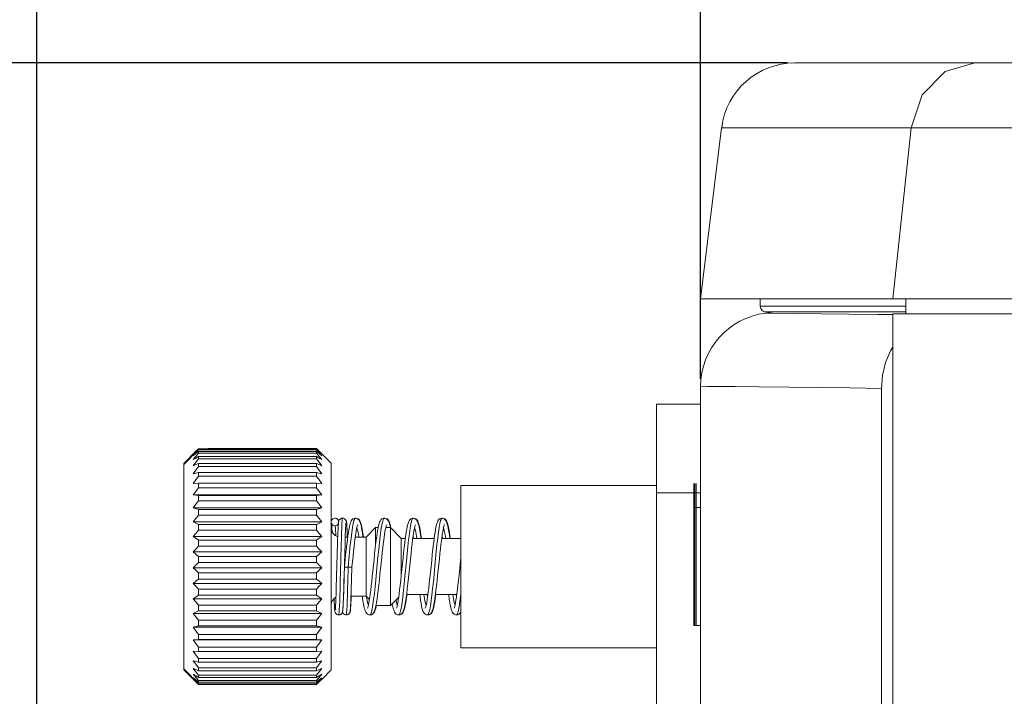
# Model space of a CAD drawing. Header units: millimetres. Extents: x 3925 to 5043, y -86 to 778.
# Tile 29 of 256: x 4232.42 to 4240.76, y 397.48 to 403.21. Entities that reach past the tile are written whole.
import ezdxf

# ---------------------------------------------------------------- set-up
doc = ezdxf.new("R2010")
doc.units = ezdxf.units.MM
doc.header["$LTSCALE"] = 46.255
doc.header["$PDMODE"] = 3
doc.header["$PDSIZE"] = 1
doc.layers.get('0').update_dxf_attribs({"linetype": 'CONTINUOUS'})
doc.layers.get('Defpoints').update_dxf_attribs({"linetype": 'CONTINUOUS'})
for name, color, linetype in [('H30-RIGHT-CODXF_CONTINUOUS_LINE', 7, 'CONTINUOUS'), ('H30K-FOG-FILDXF_CONTINUOUS_LINE', 7, 'CONTINUOUS'), ('H30K-FRONT-CDXF_CONTINUOUS_LINE', 7, 'CONTINUOUS'), ('H30K-SPONGE-DXF_CONTINUOUS_LINE', 7, 'CONTINUOUS'), ('H30K-TOP-COVDXF_CONTINUOUS_LINE', 7, 'CONTINUOUS'), ('SW3DPS-52-39DXF_CONTINUOUS_LINE', 7, 'CONTINUOUS')]:
    doc.layers.add(name, color=color, linetype=linetype)
doc.styles.add('SLDTEXTSTYLE0', font='arialbd.ttf', dxfattribs={"height": 5.5})
doc.styles.add('SLDTEXTSTYLE2', font='arial.ttf')
doc.dimstyles.new('SLDDIMSTYLE1', dxfattribs={"dimtxt": 5.650301, "dimasz": 4.572, "dimexe": 0, "dimexo": 0.0625, "dimgap": 1.412575, "dimtad": 0, "dimtih": 1, "dimtoh": 1, "dimlfac": 3.5, "dimrnd": 1e-09, "dimzin": 4, "dimdsep": 46, "dimtxsty": 'SLDTEXTSTYLE0', "dimsah": 1, "dimcen": 0.09, "dimadec": 0, "dimazin": 1, "dimtol": 1, "dimtp": 0.8, "dimtm": 0.8, "dimtfac": 1, "dimtdec": 1, "dimtofl": 0, "dimtmove": 0, "dimatfit": 3, "dimfxl": 1, "dimfrac": 2, "dimtolj": 1, "dimarcsym": 0})

# ---------------------------------------------------------------- blocks, each defined once
blk = doc.blocks.new('*D37')
at = {"color": 0, "linetype": 'Continuous', "lineweight": -2}
for p, q in [((4229.5646, 413.5187), (4226.5646, 413.5187)), ((4232.5646, 396.8663), (4232.5646, 413.5187)), ((4238.1896, 400.1686), (4238.1896, 413.5187)), ((4241.1896, 413.5187), (4268.7575, 413.5187))]:
    blk.add_line(p, q, dxfattribs=at)
at = {"color": 0, "linetype": 'Continuous'}
for points in [[(4229.5646, 414.0187), (4229.5646, 413.0187), (4232.5646, 413.5187)], [(4241.1896, 414.0187), (4241.1896, 413.0187), (4238.1896, 413.5187)]]:
    blk.add_solid(points, dxfattribs=at)
at = {"layer": 'Defpoints', "color": 0, "linetype": 'Continuous'}
for p in [(4238.1896, 413.5187), (4238.1896, 400.1061), (4232.5646, 396.8038)]:
    blk.add_point(p, dxfattribs=at)
at = {"color": 0, "linetype": 'Continuous', "lineweight": 0, "insert": (4256.4736, 416.8538), "char_height": 3, "attachment_point": 5, "style": 'SLDTEXTSTYLE2'}
blk.add_mtext('\\A1;22.50 [0.89]', dxfattribs=at)
blk = doc.blocks.new('*D38')
at = {"color": 0, "linetype": 'Continuous', "lineweight": -2}
for p, q in [((4238.9256, 402.8463), (4220.1373, 402.8463)), ((4220.1373, 363.8788), (4220.1373, 399.8463)), ((4238.1271, 360.8788), (4220.1373, 360.8788))]:
    blk.add_line(p, q, dxfattribs=at)
at = {"color": 0, "linetype": 'Continuous'}
for points in [[(4219.6373, 399.8463), (4220.6373, 399.8463), (4220.1373, 402.8463)], [(4219.6373, 363.8788), (4220.6373, 363.8788), (4220.1373, 360.8788)]]:
    blk.add_solid(points, dxfattribs=at)
at = {"layer": 'Defpoints', "color": 0, "linetype": 'Continuous'}
for p in [(4220.1373, 402.8463), (4238.9881, 402.8463), (4238.1896, 360.8788)]:
    blk.add_point(p, dxfattribs=at)
at = {"color": 0, "linetype": 'Continuous', "lineweight": 0, "insert": (4216.8021, 381.8626), "char_height": 3, "attachment_point": 5, "rotation": 90, "style": 'SLDTEXTSTYLE2'}
blk.add_mtext('\\A1;167.87 [6.61]', dxfattribs=at)

msp = doc.modelspace()

# ---------------------------------------------------------------- linework, layer by layer
at = {"layer": 'H30-RIGHT-CODXF_CONTINUOUS_LINE', "color": 7, "linetype": 'Continuous', "lineweight": 0}
for p, q in [((4238.8188, 400.7363), (4238.7384, 400.7264)), ((4238.7384, 400.7264), (4239.0207, 400.7235)), ((4239.0207, 400.7235), (4239.2138, 400.7213)), ((4239.6916, 400.7152), (4239.8194, 400.7133)), ((4239.8194, 400.438), (4239.7999, 400.4075)), ((4238.1896, 400.1061), (4238.1896, 399.9538)), ((4238.1896, 400.1061), (4238.2444, 400.1056)), ((4238.684, 400.1013), (4238.941, 400.0985)), ((4238.941, 400.0985), (4239.1871, 400.0957)), ((4239.7227, 400.0885), (4239.7227, 361.083))]:
    msp.add_line(p, q, dxfattribs=at)
for points in [[(4239.2138, 400.7213), (4239.4446, 400.7185), (4239.6916, 400.7152)], [(4239.7999, 400.4075), (4239.7575, 400.307), (4239.7315, 400.1995), (4239.7227, 400.0885)], [(4238.2444, 400.1056), (4238.4822, 400.1033), (4238.684, 400.1013)], [(4239.1871, 400.0957), (4239.4528, 400.0923), (4239.7227, 400.0885)]]:
    msp.add_lwpolyline(points, dxfattribs=at)
msp.add_arc((4238.8146, 400.1061), 0.625, 97, 180, dxfattribs=at)
at = {"layer": 'H30K-FOG-FILDXF_CONTINUOUS_LINE', "color": 7, "linetype": 'Continuous', "lineweight": 0}
for p, q in [((4237.8146, 396.8288), (4237.8146, 399.9538)), ((4237.8146, 399.9538), (4238.1896, 399.9538)), ((4238.1896, 399.9538), (4238.1896, 397.2038)), ((4237.8146, 399.2038), (4238.1896, 399.2038))]:
    msp.add_line(p, q, dxfattribs=at)
at = {"layer": 'H30K-FRONT-CDXF_CONTINUOUS_LINE', "color": 7, "linetype": 'Continuous', "lineweight": 0}
for p, q in [((4239.9297, 400.7213), (4239.9297, 400.8463)), ((4239.8194, 361.0687), (4239.8194, 400.7213)), ((4239.8194, 400.7213), (4266.7341, 400.7213))]:
    msp.add_line(p, q, dxfattribs=at)
at = {"layer": 'H30K-SPONGE-DXF_CONTINUOUS_LINE', "color": 7, "linetype": 'Continuous', "lineweight": 0}
for p, q in [((4238.1321, 398.0788), (4238.1321, 399.2817)), ((4238.1396, 398.0788), (4238.1396, 399.2817)), ((4238.1521, 398.0788), (4238.1521, 399.2817)), ((4238.1896, 398.0788), (4238.1896, 399.2817)), ((4238.1321, 398.0788), (4238.1321, 399.2495)), ((4238.1896, 399.0788), (4238.1321, 399.0788)), ((4238.1896, 398.0788), (4238.1321, 398.0788))]:
    msp.add_line(p, q, dxfattribs=at)
at = {"layer": 'H30K-TOP-COVDXF_CONTINUOUS_LINE', "color": 7, "linetype": 'Continuous', "lineweight": 0}
for p, q in [((4238.9881, 402.8463), (4304.7571, 402.8463)), ((4238.3677, 402.2975), (4238.1896, 400.8463)), ((4238.3677, 402.2975), (4251.0417, 402.2974)), ((4239.9745, 402.2975), (4239.8194, 400.8463)), ((4238.1896, 400.8463), (4265.9167, 400.8463)), ((4238.6952, 400.7859), (4238.6952, 400.8463)), ((4238.6952, 400.7859), (4238.8352, 400.7859)), ((4238.8352, 400.7859), (4239.9297, 400.7859)), ((4238.7513, 400.7363), (4238.8047, 400.7363)), ((4238.8047, 400.7363), (4239.0361, 400.7363)), ((4239.0361, 400.7363), (4239.9297, 400.7363))]:
    msp.add_line(p, q, dxfattribs=at)
msp.add_lwpolyline([(4240.5146, 402.8463), (4240.2619, 402.7748), (4240.067, 402.5768), (4239.9745, 402.2975)], dxfattribs=at)
for centre, radius, start, end in [((4238.9881, 402.2213), 0.625, 90, 173), ((4238.7452, 400.7859), 0.05, 180, 277)]:
    msp.add_arc(centre, radius, start, end, dxfattribs=at)
at = {"layer": 'SW3DPS-52-39DXF_CONTINUOUS_LINE', "color": 7, "linetype": 'Continuous', "lineweight": 0}
for p, q in [((4233.809, 399.4432), (4233.934, 399.5694)), ((4233.9148, 399.5591), (4233.809, 399.4529)), ((4233.9148, 399.5526), (4233.809, 399.4458)), ((4233.934, 399.5776), (4233.9148, 399.5591)), ((4233.9336, 399.569), (4233.9148, 399.5526)), ((4233.9223, 399.5591), (4233.9148, 399.5591)), ((4233.9173, 399.5526), (4233.9148, 399.5526)), ((4234.0153, 399.5776), (4233.934, 399.5776)), ((4234.0153, 399.5694), (4233.934, 399.5694)), ((4234.934, 399.5688), (4233.934, 399.5688)), ((4233.934, 399.5529), (4233.934, 399.5396)), ((4234.934, 399.5529), (4233.934, 399.5529)), ((4234.934, 399.5396), (4233.934, 399.5396)), ((4234.0153, 399.5694), (4234.0153, 399.5788)), ((4234.934, 399.5788), (4234.0153, 399.5788)), ((4234.934, 399.5749), (4234.0153, 399.5749)), ((4234.936, 399.5769), (4234.934, 399.5788)), ((4234.943, 399.5698), (4234.934, 399.5788)), ((4234.934, 399.5749), (4234.934, 399.5688)), ((4234.934, 399.5529), (4234.934, 399.5396)), ((4235.059, 399.4538), (4234.9787, 399.5341)), ((4233.809, 399.4458), (4233.809, 399.4529)), ((4233.809, 397.7118), (4233.809, 399.4458)), ((4233.934, 399.512), (4233.934, 399.4916)), ((4234.934, 399.512), (4233.934, 399.512)), ((4234.934, 399.4916), (4233.934, 399.4916)), ((4233.934, 399.4529), (4233.934, 399.4259)), ((4234.934, 399.4529), (4233.934, 399.4529)), ((4234.934, 399.512), (4234.934, 399.4916)), ((4234.934, 399.4529), (4234.934, 399.4259)), ((4235.059, 399.4538), (4235.059, 397.7038)), ((4233.8898, 399.3658), (4233.934, 399.3768)), ((4234.934, 399.4259), (4233.934, 399.4259)), ((4233.934, 399.3768), (4233.934, 399.3437)), ((4234.934, 399.3768), (4233.934, 399.3768)), ((4234.934, 399.3768), (4234.934, 399.3437)), ((4234.934, 399.3768), (4234.9782, 399.3658)), ((4233.8898, 399.2826), (4233.934, 399.2852)), ((4234.934, 399.3437), (4233.934, 399.3437)), ((4233.934, 399.2852), (4233.934, 399.2466)), ((4234.934, 399.2852), (4233.934, 399.2852)), ((4234.934, 399.2852), (4234.934, 399.2466)), ((4234.934, 399.2852), (4234.9782, 399.2826)), ((4234.934, 399.2466), (4233.934, 399.2466)), ((4236.1576, 397.8913), (4236.1576, 399.2663)), ((4237.8146, 399.2663), (4236.1576, 399.2663)), ((4233.8898, 399.1858), (4233.934, 399.1798)), ((4233.8898, 399.1858), (4234.9782, 399.1858)), ((4233.934, 399.1798), (4233.934, 399.1365)), ((4234.934, 399.1798), (4233.934, 399.1798)), ((4234.934, 399.1365), (4233.934, 399.1365)), ((4234.934, 399.1798), (4234.9782, 399.1858)), ((4234.934, 399.1798), (4234.934, 399.1365)), ((4233.8898, 399.0771), (4233.934, 399.0627)), ((4233.8898, 399.0771), (4234.9782, 399.0771)), ((4233.934, 399.0627), (4233.934, 399.0156)), ((4234.934, 399.0627), (4233.934, 399.0627)), ((4234.934, 399.0627), (4234.9782, 399.0771)), ((4234.934, 399.0627), (4234.934, 399.0156)), ((4233.8898, 398.9587), (4234.9782, 398.9587)), ((4234.934, 399.0156), (4233.934, 399.0156)), ((4235.0593, 398.9522), (4235.0593, 398.9504)), ((4235.0593, 398.9522), (4235.0618, 398.9436)), ((4235.0593, 398.9504), (4235.0618, 398.9418)), ((4235.0998, 398.9871), (4235.0908, 398.9884)), ((4235.1078, 398.9833), (4235.0998, 398.9871)), ((4235.1554, 398.9883), (4235.1554, 398.9884)), ((4235.2673, 398.9884), (4235.2654, 398.9881)), ((4235.2664, 398.988), (4235.2672, 398.9884)), ((4235.5119, 398.9884), (4235.51, 398.9881)), ((4235.5106, 398.988), (4235.5107, 398.9882)), ((4235.5107, 398.9882), (4235.5119, 398.9884)), ((4235.752, 398.9882), (4235.7531, 398.9884)), ((4235.7566, 398.9884), (4235.7548, 398.9881)), ((4235.7559, 398.988), (4235.7566, 398.9884)), ((4236.0013, 398.9884), (4235.9994, 398.9881)), ((4236.0004, 398.988), (4236.0013, 398.9884)), ((4233.934, 398.9362), (4233.934, 398.8862)), ((4234.934, 398.9362), (4233.934, 398.9362)), ((4234.934, 398.8862), (4233.934, 398.8862)), ((4234.934, 398.9362), (4234.934, 398.8862)), ((4235.0635, 398.9204), (4235.0642, 398.9091)), ((4235.0635, 398.9202), (4235.0642, 398.9089)), ((4235.0642, 398.9091), (4235.0649, 398.8957)), ((4235.0642, 398.9089), (4235.0649, 398.8954)), ((4235.0908, 398.9249), (4235.1003, 398.9263)), ((4235.1156, 398.8662), (4235.1126, 398.7823)), ((4235.1166, 398.8884), (4235.1156, 398.8662)), ((4235.1784, 398.8477), (4235.1797, 398.8785)), ((4235.1797, 398.8785), (4235.1805, 398.8954)), ((4235.1805, 398.8954), (4235.1812, 398.9097)), ((4235.1921, 398.8969), (4235.1912, 398.9134)), ((4235.1924, 398.9091), (4235.1916, 398.9223)), ((4235.193, 398.8775), (4235.1921, 398.8969)), ((4235.1932, 398.8935), (4235.1924, 398.9091)), ((4235.1944, 398.8432), (4235.193, 398.8775)), ((4235.194, 398.8752), (4235.1932, 398.8935)), ((4235.1953, 398.8423), (4235.194, 398.8752)), ((4235.3538, 398.8288), (4235.434, 398.909)), ((4235.434, 398.7516), (4235.434, 398.909)), ((4235.434, 398.909), (4235.4565, 398.909)), ((4235.4798, 398.8824), (4235.486, 398.9221)), ((4235.5211, 398.909), (4235.5607, 398.909)), ((4235.5604, 398.909), (4235.5598, 398.9121)), ((4235.5607, 398.909), (4235.5607, 398.2486)), ((4235.6527, 398.8169), (4235.5607, 398.909)), ((4233.8898, 398.833), (4234.9782, 398.833)), ((4233.934, 398.8028), (4233.934, 398.7507)), ((4234.934, 398.8028), (4233.934, 398.8028)), ((4234.934, 398.8028), (4234.934, 398.7507)), ((4235.1126, 398.7823), (4235.1017, 398.3959)), ((4235.1433, 398.7612), (4235.1453, 398.8288)), ((4235.1756, 398.7666), (4235.1771, 398.8105)), ((4235.1771, 398.8105), (4235.1784, 398.8477)), ((4235.1777, 398.8288), (4235.1989, 398.8288)), ((4235.1949, 398.8288), (4235.1944, 398.8432)), ((4235.1958, 398.8288), (4235.1953, 398.8423)), ((4235.2002, 398.8383), (4235.1957, 398.8048)), ((4235.2627, 398.8288), (4235.3538, 398.8288)), ((4235.2637, 398.8366), (4235.2649, 398.8288)), ((4235.3538, 398.3288), (4235.3538, 398.8288)), ((4235.6527, 398.5067), (4235.6527, 398.8169)), ((4235.6527, 398.8169), (4235.6867, 398.8169)), ((4235.7488, 398.8052), (4235.7531, 398.8366)), ((4235.7504, 398.8169), (4235.9314, 398.8169)), ((4235.7531, 398.8366), (4235.7559, 398.8169)), ((4235.7539, 398.8169), (4235.7549, 398.8242)), ((4235.7549, 398.824), (4235.7558, 398.8169)), ((4235.9951, 398.8169), (4235.9978, 398.8365)), ((4235.9951, 398.8169), (4236.1576, 398.8169)), ((4235.9978, 398.8365), (4236.0005, 398.8169)), ((4235.9986, 398.8169), (4235.9996, 398.8242)), ((4235.9995, 398.824), (4236.0005, 398.8169)), ((4233.8898, 398.7022), (4234.9782, 398.7022)), ((4234.934, 398.7507), (4233.934, 398.7507)), ((4235.1401, 398.639), (4235.1433, 398.7612)), ((4235.1649, 398.3835), (4235.1736, 398.6981)), ((4235.1736, 398.6981), (4235.1756, 398.7666)), ((4233.934, 398.6649), (4233.934, 398.612)), ((4234.934, 398.6649), (4233.934, 398.6649)), ((4234.934, 398.612), (4233.934, 398.612)), ((4234.934, 398.6649), (4234.934, 398.612)), ((4236.1576, 398.6557), (4236.1419, 398.5047)), ((4233.8898, 398.5691), (4234.9782, 398.5691)), ((4233.934, 398.5254), (4233.934, 398.4725)), ((4234.934, 398.5254), (4233.934, 398.5254)), ((4234.934, 398.5254), (4234.934, 398.4725)), ((4235.1704, 398.575), (4235.1669, 398.4469)), ((4235.2204, 398.5747), (4235.2022, 398.5747)), ((4235.2283, 398.377), (4235.2339, 398.575)), ((4234.934, 398.4725), (4233.934, 398.4725)), ((4235.1669, 398.4469), (4235.165, 398.3836)), ((4233.8898, 398.4362), (4234.9782, 398.4362)), ((4233.934, 398.387), (4233.934, 398.3352)), ((4234.934, 398.387), (4233.934, 398.387)), ((4234.934, 398.387), (4234.934, 398.3352)), ((4235.1017, 398.3959), (4235.1002, 398.349)), ((4235.132, 398.3289), (4235.1338, 398.3897)), ((4235.1621, 398.304), (4235.1649, 398.3835)), ((4235.165, 398.3836), (4235.1636, 398.3394)), ((4235.1956, 398.3288), (4235.1975, 398.3902)), ((4235.2254, 398.2927), (4235.2283, 398.377)), ((4233.8898, 398.3061), (4234.9782, 398.3061)), ((4234.934, 398.3352), (4233.934, 398.3352)), ((4235.0977, 398.2824), (4235.097, 398.2672)), ((4235.0988, 398.3084), (4235.0977, 398.2824)), ((4235.1002, 398.349), (4235.0988, 398.3084)), ((4235.1306, 398.2867), (4235.132, 398.3289)), ((4235.1612, 398.2773), (4235.1605, 398.2633)), ((4235.1609, 398.2736), (4235.1621, 398.304)), ((4235.1622, 398.3015), (4235.1612, 398.2773)), ((4235.1636, 398.3394), (4235.1622, 398.3015)), ((4235.2244, 398.2714), (4235.2254, 398.2927)), ((4235.2253, 398.2693), (4235.2265, 398.298)), ((4235.2265, 398.298), (4235.2276, 398.3288)), ((4235.2267, 398.3288), (4235.3538, 398.3288)), ((4235.3538, 398.3288), (4235.3829, 398.2997)), ((4235.6304, 398.3184), (4235.5607, 398.2486)), ((4235.6345, 398.348), (4235.6304, 398.3184)), ((4235.6972, 398.3407), (4235.8782, 398.3407)), ((4235.8755, 398.321), (4235.8728, 398.3407)), ((4235.8782, 398.3407), (4235.8755, 398.321)), ((4235.8772, 398.3333), (4235.8762, 398.3407)), ((4235.8781, 398.3407), (4235.8772, 398.3335)), ((4235.9419, 398.3407), (4236.1229, 398.3407)), ((4236.1202, 398.321), (4236.1175, 398.3407)), ((4236.1219, 398.3334), (4236.1209, 398.3407)), ((4236.1228, 398.3407), (4236.1219, 398.3336)), ((4233.934, 398.2523), (4233.934, 398.2026)), ((4234.934, 398.2523), (4233.934, 398.2523)), ((4234.934, 398.2026), (4233.934, 398.2026)), ((4234.934, 398.2523), (4234.934, 398.2026)), ((4235.0845, 398.2739), (4235.0854, 398.2558)), ((4235.0845, 398.2736), (4235.0854, 398.2556)), ((4235.0854, 398.2558), (4235.0862, 398.2405)), ((4235.0854, 398.2556), (4235.0862, 398.2403)), ((4235.097, 398.2672), (4235.0963, 398.2539)), ((4235.1574, 398.2156), (4235.158, 398.2225)), ((4235.1583, 398.2269), (4235.158, 398.2225)), ((4235.158, 398.2233), (4235.158, 398.2225)), ((4235.1585, 398.23), (4235.1592, 398.2401)), ((4235.1599, 398.2509), (4235.1592, 398.2401)), ((4235.1605, 398.2633), (4235.1599, 398.2509)), ((4235.16, 398.2566), (4235.1609, 398.2736)), ((4235.2236, 398.2533), (4235.2244, 398.2714)), ((4235.2245, 398.2533), (4235.2253, 398.2693)), ((4235.4058, 398.2205), (4235.4119, 398.256)), ((4235.4348, 398.2333), (4235.439, 398.2531)), ((4235.4374, 398.2294), (4235.4415, 398.248)), ((4235.4381, 398.2486), (4235.5607, 398.2486)), ((4236.1343, 398.1958), (4236.1404, 398.2236)), ((4233.8898, 398.1812), (4234.9782, 398.1812)), ((4233.934, 398.1239), (4233.934, 398.0773)), ((4234.934, 398.1239), (4233.934, 398.1239)), ((4234.934, 398.1239), (4234.934, 398.0773)), ((4235.1227, 398.1693), (4235.1236, 398.1692)), ((4235.1236, 398.1692), (4235.1237, 398.1693)), ((4235.1868, 398.1693), (4235.1873, 398.1692)), ((4235.1873, 398.1692), (4235.1874, 398.1693)), ((4235.3877, 398.1695), (4235.3896, 398.1692)), ((4235.3896, 398.1692), (4235.3911, 398.17)), ((4235.6324, 398.1695), (4235.6343, 398.1692)), ((4235.6343, 398.1692), (4235.6351, 398.1699)), ((4235.8771, 398.1695), (4235.879, 398.1692)), ((4236.1218, 398.1695), (4236.1237, 398.1692)), ((4236.1237, 398.1692), (4236.1249, 398.17)), ((4233.934, 398.0773), (4233.8898, 398.0641)), ((4233.8898, 398.0641), (4234.9782, 398.0641)), ((4234.934, 398.0773), (4233.934, 398.0773)), ((4234.9782, 398.0641), (4234.934, 398.0773)), ((4233.934, 397.9618), (4233.8898, 397.9571)), ((4233.8898, 397.9571), (4234.9782, 397.9571)), ((4233.934, 398.0044), (4233.934, 397.9618)), ((4234.934, 398.0044), (4233.934, 398.0044)), ((4234.934, 397.9618), (4233.934, 397.9618)), ((4234.934, 398.0044), (4234.934, 397.9618)), ((4234.9782, 397.9571), (4234.934, 397.9618)), ((4233.934, 397.8583), (4233.8898, 397.8621)), ((4233.934, 397.8961), (4233.934, 397.8583)), ((4234.934, 397.8961), (4233.934, 397.8961)), ((4234.934, 397.8583), (4233.934, 397.8583)), ((4234.934, 397.8961), (4234.934, 397.8583)), ((4234.9782, 397.8621), (4234.934, 397.8583)), ((4237.8146, 397.8913), (4236.1576, 397.8913)), ((4233.934, 397.7688), (4233.8898, 397.781)), ((4233.934, 397.801), (4233.934, 397.7688)), ((4234.934, 397.801), (4233.934, 397.801)), ((4234.934, 397.801), (4234.934, 397.7688)), ((4234.9782, 397.781), (4234.934, 397.7688)), ((4233.809, 397.7047), (4233.809, 397.7144)), ((4233.934, 397.5857), (4233.809, 397.7118)), ((4233.9235, 397.5898), (4233.809, 397.7047)), ((4234.934, 397.7688), (4233.934, 397.7688)), ((4233.934, 397.7211), (4233.934, 397.695)), ((4234.934, 397.7211), (4233.934, 397.7211)), ((4234.934, 397.695), (4233.934, 397.695)), ((4234.934, 397.7211), (4234.934, 397.695)), ((4235.059, 397.7038), (4234.9783, 397.6231)), ((4233.8898, 397.6257), (4233.9114, 397.6028)), ((4233.9114, 397.606), (4233.8898, 397.6257)), ((4233.934, 397.6579), (4233.934, 397.6385)), ((4234.934, 397.6579), (4233.934, 397.6579)), ((4234.934, 397.6385), (4233.934, 397.6385)), ((4233.934, 397.6126), (4233.934, 397.6003)), ((4234.934, 397.6126), (4233.934, 397.6126)), ((4234.934, 397.6579), (4234.934, 397.6385)), ((4234.934, 397.6126), (4234.934, 397.6003)), ((4234.9523, 397.5971), (4234.9782, 397.6233)), ((4234.9782, 397.6233), (4234.9566, 397.6025)), ((4233.9328, 397.5869), (4233.9114, 397.606)), ((4233.9114, 397.6028), (4233.934, 397.5793)), ((4234.934, 397.6003), (4233.934, 397.6003)), ((4234.934, 397.5861), (4233.934, 397.5861)), ((4234.0153, 397.5857), (4233.934, 397.5857)), ((4234.0153, 397.5793), (4233.934, 397.5793)), ((4234.0153, 397.579), (4234.0153, 397.5857)), ((4234.934, 397.5811), (4234.0153, 397.5811)), ((4234.934, 397.579), (4234.0153, 397.579)), ((4234.9566, 397.6025), (4234.934, 397.5811)), ((4234.934, 397.5861), (4234.934, 397.5811)), ((4234.934, 397.579), (4234.937, 397.5819)), ((4234.937, 397.5819), (4234.9523, 397.5971))]:
    msp.add_line(p, q, dxfattribs=at)
for points in [[(4233.934, 399.5688), (4233.9114, 399.5433), (4233.8898, 399.5184)], [(4233.8898, 399.5184), (4233.9114, 399.5355), (4233.934, 399.5529)], [(4233.934, 399.5396), (4233.9114, 399.5119), (4233.8898, 399.4848)], [(4234.934, 399.5749), (4234.9566, 399.554), (4234.9782, 399.5336)], [(4234.9782, 399.5184), (4234.9566, 399.5433), (4234.934, 399.5688)], [(4234.934, 399.5529), (4234.9566, 399.5355), (4234.9782, 399.5184)], [(4234.9782, 399.4848), (4234.9566, 399.5119), (4234.934, 399.5396)], [(4234.9782, 399.5336), (4234.9609, 399.5515), (4234.943, 399.5698)], [(4233.8898, 399.4848), (4233.9114, 399.4983), (4233.934, 399.512)], [(4233.934, 399.4916), (4233.9114, 399.4623), (4233.8898, 399.4336)], [(4233.8898, 399.4336), (4233.9114, 399.4432), (4233.934, 399.4529)], [(4234.934, 399.512), (4234.9566, 399.4983), (4234.9782, 399.4848)], [(4234.9782, 399.4336), (4234.9566, 399.4623), (4234.934, 399.4916)], [(4234.934, 399.4529), (4234.9566, 399.4432), (4234.9782, 399.4336)], [(4233.934, 399.4259), (4233.9114, 399.3955), (4233.8898, 399.3658)], [(4234.9782, 399.3658), (4234.9566, 399.3955), (4234.934, 399.4259)], [(4233.934, 399.3437), (4233.9114, 399.3128), (4233.8898, 399.2826)], [(4234.9782, 399.2826), (4234.9566, 399.3128), (4234.934, 399.3437)], [(4233.934, 399.2466), (4233.9114, 399.2159), (4233.8898, 399.1858)], [(4234.9782, 399.1858), (4234.9566, 399.2158), (4234.934, 399.2466)], [(4233.934, 399.1365), (4233.9114, 399.1065), (4233.8898, 399.0771)], [(4234.9782, 399.0771), (4234.9566, 399.1065), (4234.934, 399.1365)], [(4233.934, 399.0156), (4233.9114, 398.9868), (4233.8898, 398.9587)], [(4233.8898, 398.9587), (4233.9114, 398.9476), (4233.934, 398.9362)], [(4234.9782, 398.9587), (4234.9566, 398.9868), (4234.934, 399.0156)], [(4234.934, 398.9362), (4234.9566, 398.9476), (4234.9782, 398.9587)], [(4235.0798, 398.9864), (4235.0736, 398.9833), (4235.0668, 398.9774), (4235.0619, 398.9699), (4235.0593, 398.9612), (4235.0593, 398.9522)], [(4235.0614, 398.9449), (4235.0615, 398.9442), (4235.0618, 398.9422), (4235.062, 398.9398), (4235.0623, 398.9369), (4235.0626, 398.9335), (4235.0629, 398.9296), (4235.0632, 398.9253), (4235.0635, 398.9204)], [(4235.0618, 398.9436), (4235.0666, 398.936), (4235.0735, 398.93), (4235.0817, 398.9262), (4235.0908, 398.9249)], [(4235.0908, 398.9884), (4235.0818, 398.9871), (4235.0798, 398.9864)], [(4235.1227, 398.9622), (4235.1221, 398.9646), (4235.1206, 398.9685), (4235.1181, 398.9733), (4235.1137, 398.9788), (4235.1068, 398.9841), (4235.0979, 398.9876), (4235.0908, 398.9884)], [(4235.1231, 398.9639), (4235.123, 398.9646), (4235.1215, 398.9685), (4235.119, 398.9733), (4235.1146, 398.9788), (4235.1077, 398.9841), (4235.0988, 398.9876), (4235.0918, 398.9884)], [(4235.1003, 398.9263), (4235.1079, 398.9299), (4235.1147, 398.9358), (4235.1196, 398.9433), (4235.1201, 398.9451)], [(4235.1222, 398.9601), (4235.1222, 398.961), (4235.1197, 398.9697), (4235.1149, 398.9773), (4235.1087, 398.9827)], [(4235.1232, 398.9641), (4235.1224, 398.9609), (4235.1218, 398.958), (4235.1213, 398.9551), (4235.1209, 398.952), (4235.1205, 398.9485), (4235.1201, 398.9446), (4235.1197, 398.9401), (4235.1193, 398.935), (4235.1188, 398.9293), (4235.1184, 398.9227), (4235.118, 398.9154), (4235.1175, 398.9073), (4235.1166, 398.8884)], [(4235.1545, 398.9884), (4235.1473, 398.9876), (4235.1384, 398.9841), (4235.1317, 398.9788), (4235.1273, 398.9734), (4235.1247, 398.9683), (4235.1232, 398.9642), (4235.1231, 398.9639)], [(4235.1545, 398.9884), (4235.1473, 398.9876), (4235.1384, 398.984), (4235.1317, 398.9788), (4235.1273, 398.9734), (4235.1247, 398.9682), (4235.1232, 398.9641)], [(4235.1453, 398.8288), (4235.1465, 398.8658), (4235.1481, 398.908), (4235.1497, 398.942), (4235.1513, 398.9671), (4235.1528, 398.9827), (4235.1545, 398.9884)], [(4235.1912, 398.9134), (4235.1908, 398.9207), (4235.1904, 398.9272), (4235.19, 398.9332), (4235.1895, 398.9385), (4235.1891, 398.9432), (4235.1887, 398.9475), (4235.1883, 398.9512), (4235.1878, 398.9546), (4235.1873, 398.9578), (4235.1867, 398.9608), (4235.1858, 398.9643), (4235.1843, 398.9684), (4235.1817, 398.9734), (4235.1774, 398.9788), (4235.1704, 398.9842), (4235.1615, 398.9876), (4235.1545, 398.9884)], [(4235.1916, 398.9223), (4235.1912, 398.9281), (4235.1909, 398.9333), (4235.1905, 398.9381), (4235.1901, 398.9423), (4235.1898, 398.9462), (4235.1894, 398.9497), (4235.189, 398.9528), (4235.1886, 398.9557), (4235.1881, 398.9585), (4235.1875, 398.9613), (4235.1867, 398.9645), (4235.1853, 398.9684), (4235.1827, 398.9732), (4235.1783, 398.9788), (4235.1714, 398.9841), (4235.1625, 398.9876), (4235.1554, 398.9884)], [(4235.1812, 398.9097), (4235.1819, 398.9213), (4235.1823, 398.9262), (4235.1826, 398.9306), (4235.1829, 398.9344), (4235.1832, 398.9378), (4235.1835, 398.9406), (4235.1837, 398.943), (4235.184, 398.9449), (4235.1842, 398.9462), (4235.1842, 398.9463)], [(4235.2637, 398.9884), (4235.2541, 398.9871), (4235.2432, 398.9819), (4235.2347, 398.9741), (4235.2287, 398.9653), (4235.2242, 398.9556), (4235.2202, 398.9441), (4235.2163, 398.9299), (4235.2125, 398.9128), (4235.2085, 398.8922), (4235.2044, 398.8676), (4235.2002, 398.8387), (4235.1989, 398.8288)], [(4235.2637, 398.9884), (4235.2541, 398.987), (4235.2432, 398.9819), (4235.2347, 398.9741), (4235.2287, 398.9652), (4235.2242, 398.9555), (4235.2202, 398.9439), (4235.2163, 398.9297), (4235.2125, 398.9125), (4235.2085, 398.8919), (4235.2044, 398.8673), (4235.2002, 398.8383)], [(4235.2391, 398.9091), (4235.2453, 398.9431), (4235.2515, 398.9681), (4235.2576, 398.9833), (4235.2637, 398.9884)], [(4235.3286, 398.8288), (4235.3276, 398.8367), (4235.3234, 398.8655), (4235.3193, 398.8902), (4235.3154, 398.9111), (4235.3115, 398.9283), (4235.3078, 398.9424), (4235.3039, 398.954), (4235.2994, 398.9642), (4235.2933, 398.9735), (4235.285, 398.9814), (4235.2743, 398.9868), (4235.2637, 398.9884)], [(4235.3321, 398.8288), (4235.3293, 398.849), (4235.3253, 398.875), (4235.3215, 398.8975), (4235.3177, 398.9165), (4235.314, 398.9323), (4235.3104, 398.9453), (4235.3065, 398.9561), (4235.3021, 398.9656), (4235.296, 398.9744), (4235.2873, 398.9822), (4235.2764, 398.9872), (4235.2672, 398.9884)], [(4235.5084, 398.9884), (4235.4987, 398.987), (4235.4877, 398.9818), (4235.4791, 398.9738), (4235.4731, 398.9647), (4235.4684, 398.9543), (4235.4641, 398.9414), (4235.46, 398.9258), (4235.4564, 398.909)], [(4235.5084, 398.9884), (4235.4987, 398.987), (4235.4877, 398.9818), (4235.4791, 398.9737), (4235.4731, 398.9646), (4235.4684, 398.9542), (4235.4641, 398.9413), (4235.46, 398.9256)], [(4235.486, 398.9221), (4235.4922, 398.9531), (4235.4983, 398.9746), (4235.5045, 398.9863), (4235.5084, 398.9884)], [(4235.5598, 398.9121), (4235.556, 398.9293), (4235.5523, 398.9429), (4235.5486, 398.954), (4235.5442, 398.9638), (4235.5385, 398.9729), (4235.5301, 398.9811), (4235.5192, 398.9867), (4235.5084, 398.9884)], [(4235.5647, 398.905), (4235.5625, 398.9161), (4235.5588, 398.9321), (4235.5551, 398.9452), (4235.5513, 398.956), (4235.5468, 398.9654), (4235.5408, 398.9743), (4235.5322, 398.9821), (4235.5212, 398.9872), (4235.5119, 398.9884)], [(4235.7531, 398.9884), (4235.7435, 398.9871), (4235.7326, 398.9819), (4235.7241, 398.9742), (4235.718, 398.9651), (4235.7134, 398.9552), (4235.7095, 398.9439), (4235.7059, 398.9306), (4235.7022, 398.9147), (4235.6985, 398.8957), (4235.6947, 398.8732), (4235.6907, 398.8467), (4235.6866, 398.8169)], [(4235.7531, 398.9884), (4235.7435, 398.9871), (4235.7326, 398.9819), (4235.7241, 398.9742), (4235.718, 398.965), (4235.7134, 398.9551), (4235.7095, 398.9437), (4235.7059, 398.9304), (4235.7022, 398.9145), (4235.6985, 398.8954), (4235.6947, 398.8729), (4235.6907, 398.8464)], [(4235.7273, 398.9013), (4235.7335, 398.9372), (4235.7396, 398.964), (4235.7458, 398.9812), (4235.752, 398.9882)], [(4235.8196, 398.8169), (4235.8172, 398.8347), (4235.8129, 398.8645), (4235.8087, 398.8901), (4235.8046, 398.9115), (4235.8007, 398.9293), (4235.7968, 398.9436), (4235.7928, 398.9551), (4235.7884, 398.9648), (4235.7826, 398.9736), (4235.7744, 398.9814), (4235.7637, 398.9868), (4235.7531, 398.9884)], [(4235.8231, 398.8169), (4235.8195, 398.8435), (4235.8153, 398.8713), (4235.8113, 398.8952), (4235.8073, 398.9152), (4235.8035, 398.9317), (4235.7998, 398.945), (4235.796, 398.9558), (4235.7916, 398.9653), (4235.7856, 398.9742), (4235.7769, 398.9821), (4235.7659, 398.9872), (4235.7566, 398.9884)], [(4235.9978, 398.9884), (4235.9881, 398.987), (4235.977, 398.9818), (4235.9685, 398.9739), (4235.9626, 398.965), (4235.9581, 398.9551), (4235.9541, 398.9437), (4235.9504, 398.9299), (4235.9466, 398.9131), (4235.9427, 398.8929), (4235.9387, 398.869), (4235.9346, 398.8409), (4235.9313, 398.8169)], [(4235.9978, 398.9884), (4235.9881, 398.987), (4235.977, 398.9818), (4235.9685, 398.9738), (4235.9626, 398.9649), (4235.9581, 398.955), (4235.9541, 398.9435), (4235.9504, 398.9297), (4235.9466, 398.9128), (4235.9427, 398.8926), (4235.9387, 398.8687), (4235.9346, 398.8406)], [(4235.9735, 398.911), (4235.9796, 398.9445), (4235.9858, 398.969), (4235.992, 398.9838), (4235.9978, 398.9884)], [(4236.0643, 398.8169), (4236.0601, 398.8475), (4236.0556, 398.8769), (4236.0512, 398.9018), (4236.047, 398.9225), (4236.0427, 398.9393), (4236.0384, 398.9528), (4236.0335, 398.9639), (4236.0277, 398.9731), (4236.0194, 398.9812), (4236.0085, 398.9867), (4235.9978, 398.9884)], [(4236.0677, 398.8169), (4236.0643, 398.8425), (4236.06, 398.8709), (4236.0559, 398.8953), (4236.052, 398.9156), (4236.0481, 398.9322), (4236.0444, 398.9453), (4236.0406, 398.956), (4236.0362, 398.9654), (4236.0302, 398.9743), (4236.0215, 398.9822), (4236.0105, 398.9872), (4236.0013, 398.9884)], [(4233.934, 398.8862), (4233.9114, 398.8593), (4233.8898, 398.833)], [(4234.9782, 398.833), (4234.9566, 398.8593), (4234.934, 398.8862)], [(4235.0618, 398.9419), (4235.062, 398.9396), (4235.0623, 398.9367), (4235.0626, 398.9333), (4235.0629, 398.9295), (4235.0632, 398.9251), (4235.0635, 398.9202)], [(4235.0649, 398.8957), (4235.0657, 398.8802), (4235.0659, 398.8739)], [(4235.0649, 398.8954), (4235.0657, 398.8799), (4235.0659, 398.8739)], [(4235.0908, 398.9249), (4235.0924, 398.9208), (4235.0941, 398.9077), (4235.0957, 398.8857), (4235.0974, 398.8555), (4235.0982, 398.8382)], [(4235.2268, 398.8173), (4235.233, 398.8668), (4235.2391, 398.9091)], [(4235.2636, 398.8355), (4235.267, 398.8585), (4235.2703, 398.8784), (4235.2734, 398.8953), (4235.2764, 398.9093), (4235.2792, 398.9205), (4235.2816, 398.9284), (4235.2833, 398.9331), (4235.2836, 398.9337)], [(4235.2759, 398.907), (4235.2795, 398.897), (4235.286, 398.87), (4235.2925, 398.8351), (4235.2934, 398.8288)], [(4235.46, 398.9256), (4235.4559, 398.9065), (4235.4517, 398.8833), (4235.4474, 398.8556), (4235.4427, 398.8228), (4235.4377, 398.783), (4235.4323, 398.7371), (4235.4268, 398.6872), (4235.4215, 398.6362)], [(4235.4427, 398.5312), (4235.4551, 398.6603), (4235.4612, 398.7226), (4235.4674, 398.7813), (4235.4736, 398.8349), (4235.4798, 398.8824)], [(4235.5073, 398.8286), (4235.5108, 398.8525), (4235.5141, 398.8733), (4235.5173, 398.8912), (4235.5204, 398.9062)], [(4235.5204, 398.9062), (4235.5232, 398.918), (4235.5258, 398.9268), (4235.5277, 398.9324), (4235.5279, 398.9329)], [(4235.7149, 398.8065), (4235.7211, 398.8573), (4235.7273, 398.9013)], [(4235.7531, 398.8366), (4235.7566, 398.8602), (4235.7603, 398.882), (4235.7638, 398.9), (4235.767, 398.9145), (4235.77, 398.9253), (4235.7723, 398.9322), (4235.7726, 398.9328)], [(4235.7653, 398.907), (4235.769, 398.8966), (4235.7754, 398.8698), (4235.7818, 398.8351), (4235.7846, 398.8169)], [(4235.9551, 398.7653), (4235.9612, 398.8202), (4235.9673, 398.8692), (4235.9735, 398.911)], [(4235.9978, 398.8365), (4236.0002, 398.8528), (4236.0037, 398.8746), (4236.007, 398.893), (4236.0102, 398.9081), (4236.0131, 398.9199), (4236.0156, 398.9283), (4236.0174, 398.933), (4236.0175, 398.9334)], [(4236.01, 398.907), (4236.0134, 398.8975), (4236.0199, 398.8708), (4236.0263, 398.8361), (4236.0293, 398.8169)], [(4233.8898, 398.833), (4233.9114, 398.818), (4233.934, 398.8028)], [(4234.934, 398.8028), (4234.9566, 398.818), (4234.9782, 398.833)], [(4235.1957, 398.8048), (4235.191, 398.7666), (4235.1861, 398.7238), (4235.181, 398.6767), (4235.1704, 398.575)], [(4235.2022, 398.5747), (4235.2083, 398.6389), (4235.2145, 398.702), (4235.2207, 398.762), (4235.2268, 398.8173)], [(4235.2339, 398.575), (4235.2435, 398.6665), (4235.248, 398.708), (4235.2522, 398.7456), (4235.2562, 398.7793), (4235.26, 398.8092), (4235.2636, 398.8355)], [(4235.4722, 398.5131), (4235.4869, 398.6545), (4235.4914, 398.6971), (4235.4958, 398.7358), (4235.4998, 398.7705), (4235.5036, 398.8013), (4235.5073, 398.8286)], [(4235.6907, 398.8464), (4235.6865, 398.8154), (4235.682, 398.7798), (4235.6773, 398.7398), (4235.6725, 398.6962), (4235.6676, 398.6498)], [(4235.6964, 398.625), (4235.7026, 398.6888), (4235.7087, 398.7498), (4235.7149, 398.8065)], [(4235.7303, 398.6423), (4235.7354, 398.6903), (4235.7401, 398.7333), (4235.7446, 398.7715), (4235.7488, 398.8052)], [(4235.9346, 398.8406), (4235.9302, 398.8081), (4235.9256, 398.7708), (4235.9207, 398.7284), (4235.9156, 398.6812), (4235.9103, 398.631)], [(4235.9752, 398.6445), (4235.9799, 398.6888), (4235.9845, 398.7299), (4235.9887, 398.7668), (4235.9927, 398.799), (4235.9951, 398.8169)], [(4233.934, 398.7507), (4233.9114, 398.7262), (4233.8898, 398.7022)], [(4233.8898, 398.7022), (4233.9114, 398.6838), (4233.934, 398.6649)], [(4234.9782, 398.7022), (4234.9566, 398.7262), (4234.934, 398.7507)], [(4234.934, 398.6649), (4234.9566, 398.6838), (4234.9782, 398.7022)], [(4235.9304, 398.5138), (4235.9428, 398.6432), (4235.9489, 398.7059), (4235.9551, 398.7653)], [(4233.934, 398.612), (4233.9114, 398.5903), (4233.8898, 398.5691)], [(4234.9782, 398.5691), (4234.9566, 398.5903), (4234.934, 398.612)], [(4235.1338, 398.3897), (4235.1353, 398.4489), (4235.1401, 398.639)], [(4235.4215, 398.6362), (4235.4068, 398.495), (4235.4023, 398.4532), (4235.3979, 398.4142), (4235.3936, 398.378), (4235.3895, 398.3452), (4235.3861, 398.3211)], [(4235.6676, 398.6498), (4235.6527, 398.5061), (4235.6479, 398.4612), (4235.6432, 398.4195), (4235.6388, 398.3817), (4235.6345, 398.348)], [(4235.6654, 398.321), (4235.6717, 398.3748), (4235.6779, 398.4336), (4235.684, 398.4957), (4235.6964, 398.625)], [(4235.6937, 398.3144), (4235.6984, 398.3498), (4235.7034, 398.3901), (4235.7085, 398.4351), (4235.7139, 398.4846), (4235.7303, 398.6423)], [(4235.9103, 398.631), (4235.8998, 398.5292), (4235.8947, 398.4815), (4235.8899, 398.4371), (4235.8853, 398.3967), (4235.8808, 398.3604), (4235.8782, 398.3407)], [(4235.9379, 398.3112), (4235.9422, 398.3423), (4235.9466, 398.3776), (4235.9512, 398.4167), (4235.9559, 398.4592), (4235.9607, 398.5043), (4235.9752, 398.6445)], [(4233.8898, 398.5691), (4233.9114, 398.5475), (4233.934, 398.5254)], [(4234.934, 398.5254), (4234.9566, 398.5475), (4234.9782, 398.5691)], [(4235.2022, 398.5747), (4235.1847, 398.5747), (4235.1783, 398.5748), (4235.1735, 398.5748), (4235.1708, 398.5749), (4235.1704, 398.575)], [(4235.1975, 398.3902), (4235.199, 398.449), (4235.2022, 398.5747)], [(4235.2339, 398.575), (4235.2337, 398.5749), (4235.2314, 398.5749), (4235.2269, 398.5748), (4235.2204, 398.5747)], [(4235.4119, 398.256), (4235.4181, 398.2995), (4235.4242, 398.3502), (4235.4304, 398.4067), (4235.4366, 398.4675), (4235.4427, 398.5312)], [(4233.934, 398.4725), (4233.9114, 398.4542), (4233.8898, 398.4362)], [(4234.9782, 398.4362), (4234.9566, 398.4542), (4234.934, 398.4725)], [(4235.439, 398.2531), (4235.4433, 398.2771), (4235.4477, 398.3056), (4235.4524, 398.339), (4235.4572, 398.3773), (4235.4621, 398.4197), (4235.4672, 398.4655), (4235.4722, 398.5131)], [(4235.9119, 398.336), (4235.9181, 398.391), (4235.9242, 398.4505), (4235.9304, 398.5138)], [(4236.1419, 398.5047), (4236.1372, 398.4611), (4236.1327, 398.4208), (4236.1284, 398.3837), (4236.1242, 398.3501)], [(4233.8898, 398.4362), (4233.9114, 398.4119), (4233.934, 398.387)], [(4234.934, 398.387), (4234.9566, 398.4119), (4234.9782, 398.4362)], [(4233.934, 398.3352), (4233.9114, 398.3205), (4233.8898, 398.3061)], [(4233.8898, 398.3061), (4233.9114, 398.2795), (4233.934, 398.2523)], [(4234.9782, 398.3061), (4234.9566, 398.3205), (4234.934, 398.3352)], [(4234.934, 398.2523), (4234.9566, 398.2795), (4234.9782, 398.3061)], [(4235.0831, 398.3085), (4235.0832, 398.3061), (4235.0845, 398.2736)], [(4235.0831, 398.3085), (4235.0832, 398.3064), (4235.0845, 398.2739)], [(4235.1227, 398.1692), (4235.1242, 398.1738), (4235.1258, 398.1882), (4235.1274, 398.2123), (4235.129, 398.2455), (4235.1306, 398.2867)], [(4235.1864, 398.1692), (4235.1879, 398.1739), (4235.1895, 398.1885), (4235.1911, 398.2127), (4235.1927, 398.2459), (4235.1943, 398.2873), (4235.1956, 398.3288)], [(4235.3212, 398.3288), (4235.3237, 398.311), (4235.3277, 398.2844), (4235.3315, 398.2618), (4235.3353, 398.2427), (4235.3389, 398.2268), (4235.3426, 398.2135), (4235.3465, 398.2023), (4235.351, 398.1925), (4235.357, 398.1835), (4235.3655, 398.1757), (4235.3764, 398.1706), (4235.3861, 398.1692)], [(4235.3213, 398.3288), (4235.3237, 398.3113), (4235.3277, 398.2847), (4235.3315, 398.2621), (4235.3353, 398.2429), (4235.3389, 398.227), (4235.3426, 398.2137), (4235.3465, 398.2024), (4235.351, 398.1926), (4235.357, 398.1836), (4235.3655, 398.1757), (4235.3764, 398.1706), (4235.3861, 398.1692)], [(4235.3569, 398.3256), (4235.3633, 398.2904), (4235.3697, 398.2629), (4235.3739, 398.2505)], [(4235.3861, 398.3211), (4235.3816, 398.2914), (4235.3781, 398.2708), (4235.3748, 398.2542), (4235.3718, 398.2413), (4235.3691, 398.2319), (4235.367, 398.2257), (4235.3668, 398.2251)], [(4235.6071, 398.2951), (4235.6078, 398.2911), (4235.6143, 398.2633), (4235.6186, 398.2506)], [(4235.6304, 398.3184), (4235.6266, 398.2934), (4235.6231, 398.2726), (4235.6198, 398.2558), (4235.6168, 398.2426), (4235.6141, 398.2327), (4235.6118, 398.2261), (4235.6116, 398.2254)], [(4235.6307, 398.1692), (4235.6415, 398.1709), (4235.6524, 398.1764), (4235.6608, 398.1847), (4235.6671, 398.1948), (4235.6719, 398.2064), (4235.6762, 398.2201), (4235.6804, 398.2372), (4235.6847, 398.2583), (4235.6891, 398.284), (4235.6937, 398.3144)], [(4235.6343, 398.1692), (4235.6436, 398.1705), (4235.6546, 398.1755), (4235.6632, 398.1834), (4235.6692, 398.1923), (4235.674, 398.2026), (4235.6783, 398.2153), (4235.6825, 398.231), (4235.6866, 398.2501), (4235.6908, 398.2731), (4235.6951, 398.3004), (4235.6996, 398.332), (4235.7007, 398.3407)], [(4235.6468, 398.2035), (4235.653, 398.2341), (4235.6592, 398.2736), (4235.6654, 398.321)], [(4235.809, 398.3407), (4235.8116, 398.3212), (4235.8159, 398.2916), (4235.8201, 398.2662), (4235.8241, 398.245), (4235.8281, 398.2275), (4235.8321, 398.2131), (4235.8362, 398.2013), (4235.8407, 398.1918), (4235.8467, 398.1832), (4235.8552, 398.1755), (4235.866, 398.1705), (4235.8754, 398.1692)], [(4235.8091, 398.3407), (4235.8116, 398.3215), (4235.8159, 398.2919), (4235.8201, 398.2665), (4235.8241, 398.2452), (4235.8281, 398.2276), (4235.8321, 398.2132), (4235.8362, 398.2014), (4235.8407, 398.1919), (4235.8467, 398.1832), (4235.8552, 398.1755), (4235.866, 398.1705), (4235.8754, 398.1692)], [(4235.844, 398.3407), (4235.8462, 398.3257), (4235.8527, 398.2902), (4235.8591, 398.2627), (4235.8633, 398.2506)], [(4235.8755, 398.321), (4235.8725, 398.3009), (4235.8686, 398.2775), (4235.865, 398.2583), (4235.8616, 398.2433), (4235.8587, 398.2324), (4235.8563, 398.2256), (4235.8561, 398.225)], [(4235.8754, 398.1692), (4235.8859, 398.1708), (4235.8967, 398.1761), (4235.905, 398.184), (4235.9108, 398.1929), (4235.9151, 398.2023), (4235.9188, 398.213), (4235.9224, 398.2258), (4235.926, 398.2416), (4235.9298, 398.2609), (4235.9338, 398.284), (4235.9379, 398.3112)], [(4235.8789, 398.1692), (4235.8884, 398.1705), (4235.8995, 398.1757), (4235.9082, 398.1837), (4235.9142, 398.1929), (4235.9192, 398.204), (4235.9237, 398.2176), (4235.9279, 398.2344), (4235.9322, 398.2549), (4235.9365, 398.2795), (4235.941, 398.3083), (4235.9454, 398.3407)], [(4235.8935, 398.2122), (4235.8996, 398.2455), (4235.9058, 398.2871), (4235.9119, 398.336)], [(4236.0537, 398.3407), (4236.0542, 398.3365), (4236.0589, 398.3029), (4236.0632, 398.2753), (4236.0674, 398.2522), (4236.0714, 398.2331), (4236.0755, 398.2173), (4236.0798, 398.2041), (4236.0849, 398.1927), (4236.0914, 398.1831), (4236.0999, 398.1755), (4236.1107, 398.1705), (4236.1201, 398.1692)], [(4236.0537, 398.3407), (4236.0542, 398.3369), (4236.0589, 398.3032), (4236.0632, 398.2756), (4236.0674, 398.2525), (4236.0714, 398.2333), (4236.0755, 398.2175), (4236.0798, 398.2042), (4236.0849, 398.1928), (4236.0914, 398.1832), (4236.0999, 398.1755), (4236.1107, 398.1705), (4236.1201, 398.1692)], [(4236.0887, 398.3407), (4236.0909, 398.3261), (4236.0973, 398.2905), (4236.1038, 398.263), (4236.108, 398.2506)], [(4236.1242, 398.3501), (4236.1201, 398.3203), (4236.1162, 398.2945), (4236.1125, 398.2729), (4236.1091, 398.2554), (4236.1059, 398.2417), (4236.1032, 398.2319), (4236.101, 398.2256), (4236.1008, 398.225)], [(4236.1404, 398.2236), (4236.1466, 398.2603), (4236.1528, 398.305), (4236.1571, 398.3407)], [(4233.934, 398.2026), (4233.9114, 398.1918), (4233.8898, 398.1812)], [(4234.9782, 398.1812), (4234.9566, 398.1918), (4234.934, 398.2026)], [(4235.0862, 398.2405), (4235.0866, 398.2338), (4235.087, 398.2278), (4235.0874, 398.2223), (4235.0878, 398.2173), (4235.0882, 398.213), (4235.0886, 398.2091), (4235.089, 398.2056), (4235.0895, 398.2025), (4235.0899, 398.1996), (4235.0905, 398.1968), (4235.0913, 398.1936), (4235.0927, 398.1896), (4235.0954, 398.1844), (4235.0997, 398.1789), (4235.1065, 398.1737), (4235.1154, 398.1701), (4235.1227, 398.1692)], [(4235.0862, 398.2403), (4235.0866, 398.2336), (4235.087, 398.2276), (4235.0874, 398.2221), (4235.0878, 398.2172), (4235.0882, 398.2128), (4235.0886, 398.209), (4235.089, 398.2055), (4235.0895, 398.2024), (4235.0899, 398.1995), (4235.0905, 398.1967), (4235.0913, 398.1936), (4235.0927, 398.1895), (4235.0954, 398.1844), (4235.0997, 398.1789), (4235.1065, 398.1736), (4235.1154, 398.1701), (4235.1227, 398.1692)], [(4235.0963, 398.2539), (4235.0957, 398.2422), (4235.0954, 398.2371), (4235.095, 398.2324), (4235.0947, 398.2281), (4235.0944, 398.2243), (4235.0941, 398.2209), (4235.0939, 398.2179), (4235.0936, 398.2154), (4235.0934, 398.2134), (4235.0931, 398.2119), (4235.093, 398.2109), (4235.093, 398.2108)], [(4235.1227, 398.1692), (4235.1298, 398.17), (4235.1387, 398.1735), (4235.1457, 398.1789), (4235.15, 398.1845), (4235.1525, 398.1893), (4235.154, 398.1932)], [(4235.1236, 398.1692), (4235.1306, 398.17), (4235.1395, 398.1735), (4235.1464, 398.1788), (4235.1508, 398.1843), (4235.1534, 398.1891), (4235.1548, 398.193), (4235.155, 398.1937)], [(4235.154, 398.1932), (4235.1548, 398.1964), (4235.1554, 398.1992), (4235.1558, 398.202), (4235.1563, 398.2049), (4235.1567, 398.2081), (4235.157, 398.2116), (4235.1574, 398.2156)], [(4235.1545, 398.1954), (4235.155, 398.1937), (4235.1564, 398.1896), (4235.1591, 398.1844), (4235.1634, 398.1789), (4235.1701, 398.1737), (4235.1791, 398.1701), (4235.1864, 398.1692)], [(4235.155, 398.1937), (4235.155, 398.1936), (4235.1564, 398.1895), (4235.1591, 398.1844), (4235.1634, 398.1789), (4235.1701, 398.1737), (4235.1791, 398.1701), (4235.1864, 398.1692)], [(4235.1589, 398.2353), (4235.1586, 398.2309), (4235.1581, 398.2247)], [(4235.1589, 398.2358), (4235.1593, 398.2422), (4235.16, 398.2566)], [(4235.1864, 398.1692), (4235.1934, 398.17), (4235.2024, 398.1735), (4235.2093, 398.1789), (4235.2137, 398.1844), (4235.2162, 398.1892), (4235.2176, 398.1932), (4235.2185, 398.1963), (4235.219, 398.1991), (4235.2195, 398.2019), (4235.2199, 398.2049), (4235.2203, 398.2081), (4235.2207, 398.2118), (4235.2211, 398.2159), (4235.2215, 398.2206), (4235.2219, 398.2259), (4235.2223, 398.2317), (4235.2227, 398.2382), (4235.2236, 398.2533)], [(4235.1873, 398.1692), (4235.1942, 398.17), (4235.203, 398.1734), (4235.2099, 398.1786), (4235.2144, 398.1841), (4235.2169, 398.1889), (4235.2184, 398.1928), (4235.2193, 398.196), (4235.2199, 398.1987), (4235.2204, 398.2015), (4235.2208, 398.2043), (4235.2212, 398.2074), (4235.2215, 398.2107), (4235.2219, 398.2145), (4235.2222, 398.2186), (4235.2226, 398.2232), (4235.223, 398.2282), (4235.2233, 398.2337), (4235.2237, 398.2397), (4235.2245, 398.2533)], [(4235.3861, 398.1692), (4235.3969, 398.1709), (4235.4078, 398.1765), (4235.4161, 398.1847), (4235.4219, 398.1938), (4235.4265, 398.2043), (4235.4307, 398.2172), (4235.4348, 398.2333)], [(4235.3872, 398.1694), (4235.3934, 398.1765), (4235.3996, 398.1937), (4235.4058, 398.2205)], [(4235.3896, 398.1692), (4235.3988, 398.1705), (4235.4098, 398.1755), (4235.4185, 398.1833), (4235.4245, 398.1922), (4235.4291, 398.2022), (4235.4333, 398.2143), (4235.4374, 398.2294)], [(4235.5759, 398.2639), (4235.5793, 398.246), (4235.5832, 398.2287), (4235.587, 398.2144), (4235.591, 398.2027), (4235.5956, 398.1927), (4235.6016, 398.1837), (4235.6102, 398.1758), (4235.6211, 398.1706), (4235.6308, 398.1692)], [(4235.5759, 398.2638), (4235.5793, 398.2458), (4235.5832, 398.2285), (4235.587, 398.2142), (4235.591, 398.2025), (4235.5956, 398.1926), (4235.6016, 398.1836), (4235.6102, 398.1757), (4235.6211, 398.1706), (4235.6308, 398.1692)], [(4235.6308, 398.1692), (4235.6345, 398.1711), (4235.6406, 398.1823), (4235.6468, 398.2035)], [(4235.8754, 398.1692), (4235.8812, 398.1736), (4235.8873, 398.1881), (4235.8935, 398.2122)], [(4236.1201, 398.1692), (4236.1309, 398.1709), (4236.1418, 398.1765), (4236.1502, 398.1847), (4236.156, 398.1938), (4236.1576, 398.1975)], [(4236.1202, 398.1692), (4236.1219, 398.1696), (4236.1281, 398.1777), (4236.1343, 398.1958)], [(4233.8898, 398.1812), (4233.9114, 398.1529), (4233.934, 398.1239)], [(4234.934, 398.1239), (4234.9566, 398.1529), (4234.9782, 398.1812)], [(4235.879, 398.1692), (4235.8812, 398.1699), (4235.8813, 398.1701)], [(4236.1236, 398.1692), (4236.1331, 398.1705), (4236.1443, 398.1757), (4236.153, 398.1839), (4236.1576, 398.191)], [(4233.8898, 398.0641), (4233.9114, 398.0346), (4233.934, 398.0044)], [(4234.934, 398.0044), (4234.9566, 398.0346), (4234.9782, 398.0641)], [(4233.8898, 397.9571), (4233.9114, 397.9269), (4233.934, 397.8961)], [(4234.934, 397.8961), (4234.9566, 397.9269), (4234.9782, 397.9571)], [(4233.8898, 397.8621), (4233.9114, 397.8319), (4233.934, 397.801)], [(4234.934, 397.801), (4234.9566, 397.8319), (4234.9782, 397.8621)], [(4233.8898, 397.781), (4233.9114, 397.7514), (4233.934, 397.7211)], [(4234.934, 397.7211), (4234.9566, 397.7514), (4234.9782, 397.781)], [(4233.8898, 397.7155), (4233.9114, 397.687), (4233.934, 397.6579)], [(4233.934, 397.695), (4233.9114, 397.7054), (4233.8898, 397.7155)], [(4234.934, 397.6579), (4234.9566, 397.687), (4234.9782, 397.7155)], [(4234.9782, 397.7155), (4234.9566, 397.7054), (4234.934, 397.695)], [(4233.8898, 397.6668), (4233.9114, 397.64), (4233.934, 397.6126)], [(4233.934, 397.6385), (4233.9114, 397.6528), (4233.8898, 397.6668)], [(4233.8898, 397.6359), (4233.9114, 397.6113), (4233.934, 397.5861)], [(4233.934, 397.6003), (4233.9114, 397.6183), (4233.8898, 397.6359)], [(4234.934, 397.6126), (4234.9566, 397.64), (4234.9782, 397.6668)], [(4234.9782, 397.6668), (4234.9566, 397.6528), (4234.934, 397.6385)], [(4234.934, 397.5861), (4234.9566, 397.6113), (4234.9782, 397.6359)], [(4234.9782, 397.6359), (4234.9566, 397.6183), (4234.934, 397.6003)]]:
    msp.add_lwpolyline(points, dxfattribs=at)
for centre, start, end in [((4235.134, 398.9038), 179.99998, 254.74625), ((4235.134, 398.2538), 117.76096, 180.00002)]:
    msp.add_arc(centre, 0.075, start, end, dxfattribs=at)

# ---------------------------------------------------------------- dimensions: what is measured, and where the dimension line sits
at = {"color": 2, "linetype": 'Continuous', "lineweight": 0}
dim = msp.add_linear_dim(base=(4238.1896, 413.5187), p1=(4232.5646, 396.8038), p2=(4238.1896, 400.1061), angle=0, dimstyle='SLDDIMSTYLE1', override={"dimtxt": 3, "dimasz": 3, "dimtad": 1, "dimtih": 0, "dimlfac": 4, "dimtxsty": 'SLDTEXTSTYLE2', "dimtol": 0, "dimtp": 0.6, "dimtm": 0.6}, dxfattribs=at)
dim.commit()
dim.dimension.update_dxf_attribs({"geometry": '*D37', "text_midpoint": (4256.4736, 413.5187), "dimtype": 160})
dim = msp.add_linear_dim(base=(4220.1373, 402.8463), p1=(4238.1896, 360.8788), p2=(4238.9881, 402.8463), angle=90, dimstyle='SLDDIMSTYLE1', override={"dimtxt": 3, "dimasz": 3, "dimtad": 1, "dimtih": 0, "dimlfac": 4, "dimtxsty": 'SLDTEXTSTYLE2', "dimtol": 0, "dimtp": 0.6, "dimtm": 0.6}, dxfattribs=at)
dim.commit()
dim.dimension.update_dxf_attribs({"geometry": '*D38', "text_midpoint": (4216.8021, 381.8626)})

doc.saveas('drawing.dxf')
